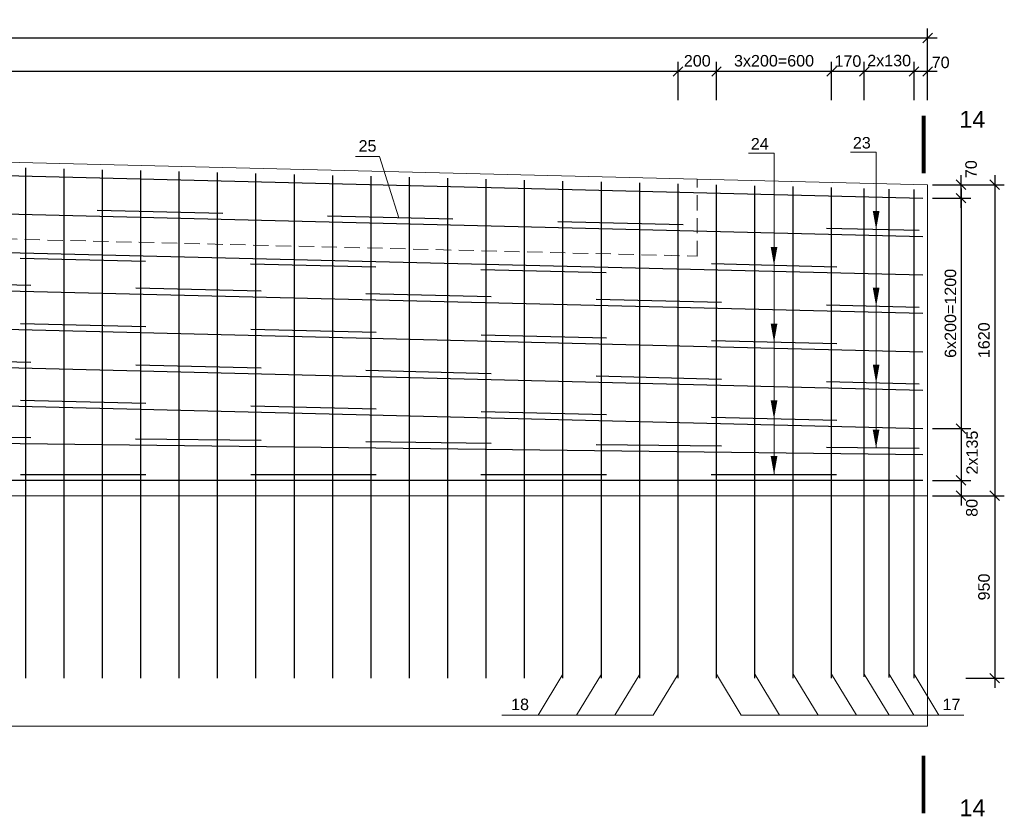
# Model space of a CAD drawing. Extents: x 1488 to 5663, y 840 to 1370.
# Tile 40 of 51: x 4056 to 4261, y 1144 to 1310. Entities that reach past the tile are written whole.
import ezdxf
from ezdxf.enums import TextEntityAlignment as Align

# ---------------------------------------------------------------- set-up
doc = ezdxf.new("R2010")
doc.units = 0
doc.linetypes.add('HIDDEN2', pattern=[4.7625, 3.175, -1.5875])
doc.layers.get('0').update_dxf_attribs({"linetype": 'CONTINUOUS'})
doc.layers.get('Defpoints').update_dxf_attribs({"linetype": 'CONTINUOUS'})
for name, color, linetype, lineweight in [('0.09mm', 2, 'CONTINUOUS', 9), ('0.13mm', 140, 'CONTINUOUS', 13), ('0.25mm', 1, 'CONTINUOUS', 25)]:
    doc.layers.add(name, color=color, linetype=linetype, lineweight=lineweight)
doc.styles.add('ARIAL', font='arial.ttf')
doc.dimstyles.new('MD_e25', dxfattribs={"dimtxt": 2.4, "dimasz": 2, "dimexe": 2, "dimexo": 1, "dimgap": 1, "dimtad": 1, "dimdec": 4, "dimlfac": 25, "dimdsep": 46, "dimtxsty": 'ARIAL', "dimblk1": 'OBLIQUE', "dimblk2": 'OBLIQUE', "dimsah": 1, "dimcen": -2.5, "dimdle": 2, "dimadec": 0, "dimazin": 0, "dimtfac": 1, "dimtdec": 4, "dimtmove": 2, "dimatfit": 3, "dimldrblk": 'OBLIQUE', "dimfxl": 1, "dimtolj": 1, "dimtzin": 0, "dimarcsym": 0})

# ---------------------------------------------------------------- blocks, each defined once
blk = doc.blocks.new('_OBLIQUE')
at = {"color": 0, "linetype": 'ByBlock'}
blk.add_line((-0.5, -0.5), (0.5, 0.5), dxfattribs=at)
blk = doc.blocks.new('*D456')
at = {"layer": '0.09mm', "color": 0, "lineweight": -2, "transparency": 16777216}
for p, q in [((4259.17, 1212.81), (4259.17, 1170.81)), ((4253.17, 1210.81), (4261.17, 1210.81)), ((4253.17, 1172.81), (4261.17, 1172.81))]:
    blk.add_line(p, q, dxfattribs=at)
at = {"layer": 'Defpoints', "color": 0, "transparency": 16777216}
for p in [(4252.17, 1210.81), (4252.17, 1172.81), (4259.17, 1172.81)]:
    blk.add_point(p, dxfattribs=at)
at = {"layer": '0.09mm', "color": 0, "lineweight": -2, "transparency": 16777216, "xscale": 2, "yscale": 2, "zscale": 2}
for p, rotation in [((4259.17, 1210.81), 90), ((4259.17, 1172.81), 270)]:
    blk.add_blockref('_OBLIQUE', p, dxfattribs=dict(at, rotation=rotation))
at = {"layer": '0.09mm', "color": 0, "transparency": 16777216, "insert": (4256.95, 1191.81), "char_height": 2.4, "attachment_point": 5, "rotation": 90, "style": 'ARIAL'}
blk.add_mtext('\\A1;950', dxfattribs=at)
blk = doc.blocks.new('*D457')
at = {"layer": '0.09mm', "color": 0, "lineweight": -2, "transparency": 16777216}
for p, q in [((4252.17, 1270.81), (4252.17, 1277.61)), ((4246.17, 1275.61), (4254.17, 1275.61)), ((4246.17, 1272.81), (4254.17, 1272.81))]:
    blk.add_line(p, q, dxfattribs=at)
at = {"layer": 'Defpoints', "color": 0, "transparency": 16777216}
for p in [(4245.17, 1275.61), (4252.17, 1275.61), (4245.17, 1272.81)]:
    blk.add_point(p, dxfattribs=at)
at = {"layer": '0.09mm', "color": 0, "lineweight": -2, "transparency": 16777216, "xscale": 2, "yscale": 2, "zscale": 2}
for p, rotation in [((4252.17, 1275.61), 90), ((4252.17, 1272.81), 270)]:
    blk.add_blockref('_OBLIQUE', p, dxfattribs=dict(at, rotation=rotation))
at = {"layer": '0.09mm', "color": 0, "transparency": 16777216, "insert": (4254.26, 1278.86), "char_height": 2.4, "attachment_point": 5, "rotation": 90, "style": 'ARIAL'}
blk.add_mtext('\\A1;70', dxfattribs=at)
blk = doc.blocks.new('*D458')
at = {"layer": '0.09mm', "color": 0, "lineweight": -2, "transparency": 16777216}
for p, q in [((4259.17, 1277.61), (4259.17, 1208.81)), ((4253.17, 1275.61), (4261.17, 1275.61)), ((4253.17, 1210.81), (4261.17, 1210.81))]:
    blk.add_line(p, q, dxfattribs=at)
at = {"layer": 'Defpoints', "color": 0, "transparency": 16777216}
for p in [(4252.17, 1275.61), (4252.17, 1210.81), (4259.17, 1210.81)]:
    blk.add_point(p, dxfattribs=at)
at = {"layer": '0.09mm', "color": 0, "lineweight": -2, "transparency": 16777216, "xscale": 2, "yscale": 2, "zscale": 2}
for p, rotation in [((4259.17, 1275.61), 90), ((4259.17, 1210.81), 270)]:
    blk.add_blockref('_OBLIQUE', p, dxfattribs=dict(at, rotation=rotation))
at = {"layer": '0.09mm', "color": 0, "transparency": 16777216, "insert": (4256.95, 1243.21), "char_height": 2.4, "attachment_point": 5, "rotation": 90, "style": 'ARIAL'}
blk.add_mtext('\\A1;1620', dxfattribs=at)
blk = doc.blocks.new('*D459')
at = {"layer": '0.09mm', "color": 0, "lineweight": -2, "transparency": 16777216}
for p, q in [((4252.17, 1216.01), (4252.17, 1208.81)), ((4246.17, 1214.01), (4254.17, 1214.01)), ((4246.17, 1210.81), (4254.17, 1210.81))]:
    blk.add_line(p, q, dxfattribs=at)
at = {"layer": 'Defpoints', "color": 0, "transparency": 16777216}
for p in [(4245.17, 1214.01), (4245.17, 1210.81), (4252.17, 1210.81)]:
    blk.add_point(p, dxfattribs=at)
at = {"layer": '0.09mm', "color": 0, "lineweight": -2, "transparency": 16777216, "xscale": 2, "yscale": 2, "zscale": 2}
for p, rotation in [((4252.17, 1214.01), 90), ((4252.17, 1210.81), 270)]:
    blk.add_blockref('_OBLIQUE', p, dxfattribs=dict(at, rotation=rotation))
at = {"layer": '0.09mm', "color": 0, "transparency": 16777216, "insert": (4254.42, 1208.29), "char_height": 2.4, "attachment_point": 5, "rotation": 90, "style": 'ARIAL'}
blk.add_mtext('\\A1;80', dxfattribs=at)
blk = doc.blocks.new('*D460')
at = {"layer": '0.09mm', "color": 0, "lineweight": -2, "transparency": 16777216}
for p, q in [((4252.17, 1274.81), (4252.17, 1222.81)), ((4246.17, 1272.81), (4254.17, 1272.81)), ((4246.17, 1224.81), (4254.17, 1224.81))]:
    blk.add_line(p, q, dxfattribs=at)
at = {"layer": 'Defpoints', "color": 0, "transparency": 16777216}
for p in [(4245.17, 1272.81), (4245.17, 1224.81), (4252.17, 1224.81)]:
    blk.add_point(p, dxfattribs=at)
at = {"layer": '0.09mm', "color": 0, "lineweight": -2, "transparency": 16777216, "xscale": 2, "yscale": 2, "zscale": 2}
for p, rotation in [((4252.17, 1272.81), 90), ((4252.17, 1224.81), 270)]:
    blk.add_blockref('_OBLIQUE', p, dxfattribs=dict(at, rotation=rotation))
at = {"layer": '0.09mm', "color": 0, "transparency": 16777216, "insert": (4249.95, 1248.81), "char_height": 2.4, "attachment_point": 5, "rotation": 90, "style": 'ARIAL'}
blk.add_mtext('\\A1;6x200=1200', dxfattribs=at)
blk = doc.blocks.new('*D461')
at = {"layer": '0.09mm', "color": 0, "lineweight": -2, "transparency": 16777216}
for p, q in [((4252.17, 1226.81), (4252.17, 1212.01)), ((4246.17, 1224.81), (4254.17, 1224.81)), ((4246.17, 1214.01), (4254.17, 1214.01))]:
    blk.add_line(p, q, dxfattribs=at)
at = {"layer": 'Defpoints', "color": 0, "transparency": 16777216}
for p in [(4245.17, 1224.81), (4245.17, 1214.01), (4252.17, 1214.01)]:
    blk.add_point(p, dxfattribs=at)
at = {"layer": '0.09mm', "color": 0, "lineweight": -2, "transparency": 16777216, "xscale": 2, "yscale": 2, "zscale": 2}
for p, rotation in [((4252.17, 1224.81), 90), ((4252.17, 1214.01), 270)]:
    blk.add_blockref('_OBLIQUE', p, dxfattribs=dict(at, rotation=rotation))
at = {"layer": '0.09mm', "color": 0, "transparency": 16777216, "insert": (4254.47, 1219.81), "char_height": 2.4, "attachment_point": 5, "rotation": 90, "style": 'ARIAL'}
blk.add_mtext('\\A1;2x135', dxfattribs=at)
blk = doc.blocks.new('*D462')
at = {"layer": '0.09mm', "color": 0, "lineweight": -2, "transparency": 16777216}
for p, q in [((4242.37, 1293.21), (4242.37, 1301.2)), ((4245.17, 1293.21), (4245.17, 1301.2)), ((4247.17, 1299.2), (4240.37, 1299.2))]:
    blk.add_line(p, q, dxfattribs=at)
at = {"layer": 'Defpoints', "color": 0, "transparency": 16777216}
for p in [(4242.37, 1299.2), (4242.37, 1292.21), (4245.17, 1292.21)]:
    blk.add_point(p, dxfattribs=at)
at = {"layer": '0.09mm', "color": 0, "lineweight": -2, "transparency": 16777216, "xscale": 2, "yscale": 2, "zscale": 2, "rotation": 180}
blk.add_blockref('_OBLIQUE', (4242.37, 1299.2), dxfattribs=at)
at = {"layer": '0.09mm', "color": 0, "lineweight": -2, "transparency": 16777216, "xscale": 2, "yscale": 2, "zscale": 2}
blk.add_blockref('_OBLIQUE', (4245.17, 1299.2), dxfattribs=at)
at = {"layer": '0.09mm', "color": 0, "transparency": 16777216, "insert": (4247.91, 1301.09), "char_height": 2.4, "attachment_point": 5, "style": 'ARIAL'}
blk.add_mtext('\\A1;70', dxfattribs=at)
blk = doc.blocks.new('*D463')
at = {"layer": '0.09mm', "color": 0, "lineweight": -2, "transparency": 16777216}
for p, q in [((4193.17, 1293.21), (4193.17, 1301.2)), ((4201.17, 1293.21), (4201.17, 1301.2)), ((4203.17, 1299.2), (4191.17, 1299.2))]:
    blk.add_line(p, q, dxfattribs=at)
at = {"layer": 'Defpoints', "color": 0, "transparency": 16777216}
for p in [(4193.17, 1299.2), (4193.17, 1292.21), (4201.17, 1292.21)]:
    blk.add_point(p, dxfattribs=at)
at = {"layer": '0.09mm', "color": 0, "lineweight": -2, "transparency": 16777216, "xscale": 2, "yscale": 2, "zscale": 2, "rotation": 180}
blk.add_blockref('_OBLIQUE', (4193.17, 1299.2), dxfattribs=at)
at = {"layer": '0.09mm', "color": 0, "lineweight": -2, "transparency": 16777216, "xscale": 2, "yscale": 2, "zscale": 2}
blk.add_blockref('_OBLIQUE', (4201.17, 1299.2), dxfattribs=at)
at = {"layer": '0.09mm', "color": 0, "transparency": 16777216, "insert": (4197.17, 1301.42), "char_height": 2.4, "attachment_point": 5, "style": 'ARIAL'}
blk.add_mtext('\\A1;200', dxfattribs=at)
blk = doc.blocks.new('*D464')
at = {"layer": '0.09mm', "color": 0, "lineweight": -2, "transparency": 16777216}
for p, q in [((3873.17, 1293.21), (3873.17, 1301.2)), ((4193.17, 1293.21), (4193.17, 1301.2)), ((4195.17, 1299.2), (3871.17, 1299.2))]:
    blk.add_line(p, q, dxfattribs=at)
at = {"layer": 'Defpoints', "color": 0, "transparency": 16777216}
for p in [(3873.17, 1299.2), (3873.17, 1292.21), (4193.17, 1292.21)]:
    blk.add_point(p, dxfattribs=at)
at = {"layer": '0.09mm', "color": 0, "lineweight": -2, "transparency": 16777216, "xscale": 2, "yscale": 2, "zscale": 2, "rotation": 180}
blk.add_blockref('_OBLIQUE', (3873.17, 1299.2), dxfattribs=at)
at = {"layer": '0.09mm', "color": 0, "lineweight": -2, "transparency": 16777216, "xscale": 2, "yscale": 2, "zscale": 2}
blk.add_blockref('_OBLIQUE', (4193.17, 1299.2), dxfattribs=at)
at = {"layer": '0.09mm', "color": 0, "transparency": 16777216, "insert": (4033.17, 1301.42), "char_height": 2.4, "attachment_point": 5, "style": 'ARIAL'}
blk.add_mtext('\\A1;40x200=8000', dxfattribs=at)
blk = doc.blocks.new('*D468')
at = {"layer": '0.09mm', "color": 0, "lineweight": -2, "transparency": 16777216}
for p, q in [((3801.17, 1300.2), (3801.17, 1308.2)), ((4245.17, 1300.2), (4245.17, 1308.2)), ((3799.17, 1306.2), (4247.17, 1306.2))]:
    blk.add_line(p, q, dxfattribs=at)
at = {"layer": 'Defpoints', "color": 0, "transparency": 16777216}
for p in [(4245.17, 1306.2), (3801.17, 1299.2), (4245.17, 1299.2)]:
    blk.add_point(p, dxfattribs=at)
at = {"layer": '0.09mm', "color": 0, "lineweight": -2, "transparency": 16777216, "xscale": 2, "yscale": 2, "zscale": 2, "rotation": 180}
blk.add_blockref('_OBLIQUE', (3801.17, 1306.2), dxfattribs=at)
at = {"layer": '0.09mm', "color": 0, "lineweight": -2, "transparency": 16777216, "xscale": 2, "yscale": 2, "zscale": 2}
blk.add_blockref('_OBLIQUE', (4245.17, 1306.2), dxfattribs=at)
at = {"layer": '0.09mm', "color": 0, "transparency": 16777216, "insert": (4023.17, 1308.42), "char_height": 2.4, "attachment_point": 5, "style": 'ARIAL'}
blk.add_mtext('\\A1;11100', dxfattribs=at)
blk = doc.blocks.new('*D469')
at = {"layer": '0.09mm', "color": 0, "lineweight": -2, "transparency": 16777216}
for p, q in [((4225.17, 1293.21), (4225.17, 1301.2)), ((4231.97, 1293.21), (4231.97, 1301.2)), ((4233.97, 1299.2), (4223.17, 1299.2))]:
    blk.add_line(p, q, dxfattribs=at)
at = {"layer": 'Defpoints', "color": 0, "transparency": 16777216}
for p in [(4225.17, 1299.2), (4225.17, 1292.21), (4231.97, 1292.21)]:
    blk.add_point(p, dxfattribs=at)
at = {"layer": '0.09mm', "color": 0, "lineweight": -2, "transparency": 16777216, "xscale": 2, "yscale": 2, "zscale": 2, "rotation": 180}
blk.add_blockref('_OBLIQUE', (4225.17, 1299.2), dxfattribs=at)
at = {"layer": '0.09mm', "color": 0, "lineweight": -2, "transparency": 16777216, "xscale": 2, "yscale": 2, "zscale": 2}
blk.add_blockref('_OBLIQUE', (4231.97, 1299.2), dxfattribs=at)
at = {"layer": '0.09mm', "color": 0, "transparency": 16777216, "insert": (4228.57, 1301.37), "char_height": 2.4, "attachment_point": 5, "style": 'ARIAL'}
blk.add_mtext('\\A1;170', dxfattribs=at)
blk = doc.blocks.new('*D470')
at = {"layer": '0.09mm', "color": 0, "lineweight": -2, "transparency": 16777216}
for p, q in [((4201.17, 1293.21), (4201.17, 1301.2)), ((4225.17, 1293.21), (4225.17, 1301.2)), ((4227.17, 1299.2), (4199.17, 1299.2))]:
    blk.add_line(p, q, dxfattribs=at)
at = {"layer": 'Defpoints', "color": 0, "transparency": 16777216}
for p in [(4201.17, 1299.2), (4201.17, 1292.21), (4225.17, 1292.21)]:
    blk.add_point(p, dxfattribs=at)
at = {"layer": '0.09mm', "color": 0, "lineweight": -2, "transparency": 16777216, "xscale": 2, "yscale": 2, "zscale": 2, "rotation": 180}
blk.add_blockref('_OBLIQUE', (4201.17, 1299.2), dxfattribs=at)
at = {"layer": '0.09mm', "color": 0, "lineweight": -2, "transparency": 16777216, "xscale": 2, "yscale": 2, "zscale": 2}
blk.add_blockref('_OBLIQUE', (4225.17, 1299.2), dxfattribs=at)
at = {"layer": '0.09mm', "color": 0, "transparency": 16777216, "insert": (4213.17, 1301.43), "char_height": 2.4, "attachment_point": 5, "style": 'ARIAL'}
blk.add_mtext('\\A1;3x200=600', dxfattribs=at)
blk = doc.blocks.new('*D541')
at = {"layer": '0.09mm', "color": 0, "lineweight": -2, "transparency": 16777216}
for p, q in [((4231.97, 1293.21), (4231.97, 1301.2)), ((4242.37, 1293.21), (4242.37, 1301.2)), ((4244.37, 1299.2), (4229.97, 1299.2))]:
    blk.add_line(p, q, dxfattribs=at)
at = {"layer": 'Defpoints', "color": 0, "transparency": 16777216}
for p in [(4231.97, 1299.2), (4231.97, 1292.21), (4242.37, 1292.21)]:
    blk.add_point(p, dxfattribs=at)
at = {"layer": '0.09mm', "color": 0, "lineweight": -2, "transparency": 16777216, "xscale": 2, "yscale": 2, "zscale": 2, "rotation": 180}
blk.add_blockref('_OBLIQUE', (4231.97, 1299.2), dxfattribs=at)
at = {"layer": '0.09mm', "color": 0, "lineweight": -2, "transparency": 16777216, "xscale": 2, "yscale": 2, "zscale": 2}
blk.add_blockref('_OBLIQUE', (4242.37, 1299.2), dxfattribs=at)
at = {"layer": '0.09mm', "color": 0, "transparency": 16777216, "insert": (4237.17, 1301.47), "char_height": 2.4, "attachment_point": 5, "style": 'ARIAL'}
blk.add_mtext('\\A1;2x130', dxfattribs=at)

msp = doc.modelspace()

# ---------------------------------------------------------------- linework, layer by layer
at = {"const_width": 0.8}
for points in [[(4244.35702566, 1289.97962732), (4244.35702566, 1277.97962732)], [(4244.33242665, 1144.64210835), (4244.33242665, 1156.64210835)]]:
    msp.add_lwpolyline(points, dxfattribs=at)
for points in [[(4259.22189213, 1285.97962732, 0, 0, 0), (4249.79365895, 1285.97962732, 1.6, 0, 0), (4244.30782766, 1285.97962732, 0, 0, 0)], [(4234.45725161, 1270.14692802, 1.4, 0, 0), (4234.45725161, 1266.26778931, 0, 0, 0)], [(4213.17164211, 1262.66902787, 1.4, 0, 0), (4213.17164211, 1258.78988916, 0, 0, 0)], [(4234.45725161, 1254.14692802, 1.4, 0, 0), (4234.45725161, 1250.26778931, 0, 0, 0)], [(4213.17164211, 1246.66902787, 1.4, 0, 0), (4213.17164211, 1242.78988916, 0, 0, 0)], [(4234.45725161, 1238.14692802, 1.4, 0, 0), (4234.45725161, 1234.26778931, 0, 0, 0)], [(4213.17164211, 1230.66902787, 1.4, 0, 0), (4213.17164211, 1226.78988916, 0, 0, 0)], [(4234.43897818, 1224.6157221, 1.4, 0, 0), (4234.43897818, 1220.73658339, 0, 0, 0)], [(4213.17164211, 1219.08374413, 1.4, 0, 0), (4213.17164211, 1215.20460542, 0, 0, 0)], [(4259.24649112, 1148.64210835, 0, 0, 0), (4249.81825793, 1148.64210835, 1.6, 0, 0), (4244.33242665, 1148.64210835, 0, 0, 0)]]:
    msp.add_lwpolyline(points, format="xyseb")
at = {"layer": '0.09mm'}
for points in [[(4130.92883585, 1281.48901986), (4125.94664352, 1281.48901986)], [(4134.98077614, 1268.70777833), (4130.92883585, 1281.48901986)], [(4207.82591436, 1282.16881437), (4213.17164211, 1282.16881437)], [(4213.16934045, 1215.20460542), (4213.17164211, 1282.16881437)], [(4229.11152387, 1282.41389944), (4234.45725161, 1282.41389944)], [(4234.45725161, 1220.73635929), (4234.45725161, 1282.41389944)], [(4169.17234826, 1173.63714506), (4164.00685425, 1165.12835087)], [(4177.17234826, 1173.63714506), (4172.00685425, 1165.12835087)], [(4185.17234826, 1173.63714506), (4180.00685425, 1165.12835087)], [(4193.17234826, 1173.63714506), (4188.00685425, 1165.12835087)], [(4201.17234826, 1173.63714506), (4206.33784228, 1165.12835087)], [(4209.17234826, 1173.63714506), (4214.33784228, 1165.12835087)], [(4217.17234826, 1173.63714506), (4222.33784228, 1165.12835087)], [(4225.17234781, 1173.63714506), (4230.33784183, 1165.12835087)], [(4231.97234781, 1173.63714506), (4237.13784183, 1165.12835087)], [(4237.17234781, 1173.63714506), (4242.33784183, 1165.12835087)], [(4242.37234781, 1173.63714506), (4247.53784183, 1165.12835087)], [(4188.00685425, 1165.12835087), (4156.41573736, 1165.12835087)], [(4206.33784228, 1165.12835087), (4252.71817483, 1165.12835087)]]:
    msp.add_lwpolyline(points, dxfattribs=at)
at = {"layer": '0.09mm', "linetype": 'HIDDEN2'}
msp.add_lwpolyline([(3869.17224475, 1276.50514248), (3869.17224475, 1260.50514248), (4033.17234804, 1264.80514506), (4197.17224475, 1260.73722297), (4197.17224475, 1276.73722297)], dxfattribs=at)
at = {"layer": '0.13mm'}
for points in [[(3801.17234804, 1274.80514506), (4033.17234804, 1280.80514506), (4245.17234804, 1275.60514506)], [(4245.17234804, 1210.80514506), (4245.17234804, 1275.60514506)], [(4245.17234804, 1210.80514506), (3801.17234804, 1210.80514506)], [(4245.17234804, 1210.80514506), (4245.17234804, 1162.80514506)], [(4245.17234804, 1162.80514506), (3801.17234804, 1162.80514506)]]:
    msp.add_lwpolyline(points, dxfattribs=at)
at = {"layer": '0.25mm'}
for points in [[(4057.17234826, 1172.80514506), (4057.17234826, 1279.13761902)], [(4065.17234826, 1172.80514506), (4065.17234826, 1278.9413926)], [(4073.17234826, 1172.80514506), (4073.17234826, 1278.74516619)], [(3802.17234804, 1272.03100713), (4033.17234804, 1278.00514506), (4244.17234804, 1272.82967336)], [(4081.17234826, 1172.80514506), (4081.17234826, 1278.54893977)], [(4089.17234826, 1172.80514506), (4089.17234826, 1278.35271336)], [(4097.17234826, 1172.80514506), (4097.17234826, 1278.15648694)], [(4105.17234826, 1172.80514506), (4105.17234826, 1277.96026053)], [(4113.17234826, 1172.80514506), (4113.17234826, 1277.76403411)], [(4121.17234826, 1172.80514506), (4121.17234826, 1277.5678077)], [(4129.17234826, 1172.80514506), (4129.17234826, 1277.37158128)], [(4137.17234826, 1172.80514506), (4137.17234826, 1277.17535487)], [(4145.17234826, 1172.80514506), (4145.17234826, 1276.97912845)], [(4153.17234826, 1172.80514506), (4153.17234826, 1276.78290204)], [(4161.17234826, 1172.80514506), (4161.17234826, 1276.58667562)], [(4169.17234826, 1172.80514506), (4169.17234826, 1276.39044921)], [(4177.17234826, 1172.80514506), (4177.17234826, 1276.19422279)], [(4185.17234826, 1172.80514506), (4185.17234826, 1275.99799638)], [(4193.17234826, 1172.80514506), (4193.17234826, 1275.80176996)], [(4201.17234826, 1172.80514506), (4201.17234826, 1275.60554355)], [(4209.17234826, 1172.80514506), (4209.17234826, 1275.40931713)], [(4217.17234781, 1172.80514506), (4217.17234781, 1275.21309073)], [(4225.17234781, 1172.80514506), (4225.17234781, 1275.01686431)], [(4231.97234781, 1173.0602394), (4231.97234781, 1274.85007186)], [(4237.17234781, 1172.93269223), (4237.17234781, 1274.72252469)], [(4242.37234781, 1172.80514506), (4242.37234781, 1274.59497752)], [(3802.17234804, 1264.03100713), (4033.17234804, 1270.00514506), (4244.17234804, 1264.82967336)], [(4098.23788221, 1269.60901912), (4072.10540291, 1270.25000447)], [(4146.23788221, 1268.43166063), (4120.10540291, 1269.07264597)], [(4194.23788221, 1267.25430214), (4168.10540291, 1267.89528748)], [(4243.43788176, 1266.0475097), (4224.10681386, 1266.52166797)], [(3802.17234804, 1256.03100713), (4033.17234804, 1262.00514506), (4244.17234804, 1256.82967336)], [(4082.17905845, 1259.60327254), (4056.04657915, 1260.24425788)], [(4130.17905845, 1258.42591405), (4104.04657915, 1259.06689939)], [(4226.23788176, 1258.46939649), (4200.10540246, 1259.11038183)], [(4178.17905845, 1257.24855556), (4152.04657915, 1257.8895409)], [(4058.23788221, 1254.5901512), (4032.10540291, 1255.23113654)], [(3802.17234804, 1248.03100713), (4033.17234804, 1254.00514506), (4244.17234804, 1248.82967336)], [(4106.23788221, 1253.41279271), (4080.10540291, 1254.05377805)], [(4154.23788221, 1252.23543422), (4128.10540291, 1252.87641956)], [(4202.23788221, 1251.05807573), (4176.10540291, 1251.69906107)], [(4243.43788176, 1250.0475097), (4224.10681386, 1250.52166797)], [(3802.17234804, 1240.03100713), (4033.17234804, 1246.00514506), (4244.17234804, 1240.82967336)], [(4082.23788221, 1246.00147195), (4056.10540291, 1246.6424573)], [(4130.23788221, 1244.82411346), (4104.10540291, 1245.4650988)], [(4178.23788221, 1243.64675497), (4152.10540291, 1244.28774031)], [(4226.23788176, 1242.46939649), (4200.10540246, 1243.11038183)], [(3802.17234804, 1232.03100713), (4033.17234804, 1238.00514506), (4244.17234804, 1232.82967336)], [(4058.23788221, 1238.5901512), (4032.10540291, 1239.23113654)], [(4106.23788221, 1237.41279271), (4080.10540291, 1238.05377805)], [(4154.23788221, 1236.23543422), (4128.10540291, 1236.87641956)], [(4202.23788221, 1235.05807573), (4176.10540291, 1235.69906107)], [(4243.43788176, 1234.0475097), (4224.10681386, 1234.52166797)], [(3802.17234804, 1224.03100713), (4033.17234804, 1230.00514506), (4244.17234804, 1224.82967336)], [(4082.23788221, 1230.00147195), (4056.10540291, 1230.6424573)], [(4130.23788221, 1228.82411346), (4104.10540291, 1229.4650988)], [(4178.23788221, 1227.64675497), (4152.10540291, 1228.28774031)], [(4226.23788176, 1226.46939649), (4200.10540246, 1227.11038183)], [(3802.17234804, 1219.01807609), (4033.17234826, 1222.00514506), (4244.17234804, 1219.41740921)], [(4058.22341329, 1222.89746558), (4032.08503968, 1223.21803054)], [(4106.22341329, 1222.30878634), (4080.08503968, 1222.62935129)], [(4154.22341329, 1221.72010709), (4128.08503968, 1222.04067205)], [(4202.22341329, 1221.13142784), (4176.08503968, 1221.4519928)], [(4243.42729238, 1220.62609725), (4224.09186427, 1220.86322986)], [(4082.21600054, 1215.20460542), (4056.07566127, 1215.20460542)], [(4130.21600054, 1215.20460542), (4104.07566127, 1215.20460542)], [(4178.21600054, 1215.20460542), (4152.07566127, 1215.20460542)], [(4226.21600009, 1215.20460542), (4200.07566082, 1215.20460542)], [(4244.17234804, 1214.00514506), (3802.17234804, 1214.00514506)]]:
    msp.add_lwpolyline(points, dxfattribs=at)

# ---------------------------------------------------------------- texts
at = {"style": 'ARIAL'}
for p in [(4251.79088074, 1287.49469105), (4251.81547972, 1144.02787944)]:
    msp.add_text('14', height=3.5, dxfattribs=at).set_placement(p)
for s, p in [('25', (4128.43057297, 1282.50711087)), ('24', (4210.19847549, 1282.94326427)), ('23', (4231.47426235, 1283.15948824)), ('18', (4160.22727724, 1166.14644188)), ('17', (4250.17447446, 1166.14644188))]:
    msp.add_text(s, height=2.4, dxfattribs=at).set_placement(p, align=Align.CENTER)

# ---------------------------------------------------------------- dimensions: what is measured, and where the dimension line sits
at = {"layer": '0.09mm'}
for base, p1, p2, angle, picture, middle in [((4245.172348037, 1306.1987655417), (3801.172348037, 1299.1988239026), (4245.172348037, 1299.1988239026), 0, '*D468', (4023.172348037, 1308.4241407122)), ((4193.17234826, 1299.1988239), (4201.17234826, 1292.20514506), (4193.17234826, 1292.20514506), 180, '*D463', (4197.17234826, 1301.42419907)), ((4259.1723480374, 1210.8051450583), (4252.172348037, 1275.6051450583), (4252.1723480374, 1210.8051450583), 90, '*D458', (4256.9469728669, 1243.2051450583)), ((4259.1723480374, 1172.8051450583), (4252.1723480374, 1210.8051450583), (4252.1723480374, 1172.8051450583), 90, '*D456', (4256.9469728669, 1191.8051450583))]:
    dim = msp.add_linear_dim(base=base, p1=p1, p2=p2, angle=angle, dimstyle='MD_e25', override={"dimdec": 6}, dxfattribs=at)
    dim.commit()
    dim.dimension.update_dxf_attribs({"geometry": picture, "text_midpoint": middle})
for base, p1, p2, angle, text, picture, middle in [((3873.1723482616, 1299.1988239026), (4193.1723482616, 1292.2051450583), (3873.1723482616, 1292.2051450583), 180, '40x200=<>', '*D464', (4033.1723482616, 1301.4241990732)), ((4201.17234826, 1299.1988239), (4225.17234781, 1292.20514506), (4201.17234826, 1292.20514506), 180, '3x200=600', '*D470', (4213.17234804, 1301.42501763)), ((4252.172348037, 1224.8051450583), (4245.172348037, 1272.8051450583), (4245.1723480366, 1224.8051450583), 90, '6x200=<>', '*D460', (4249.9469728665, 1248.8051450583))]:
    dim = msp.add_linear_dim(base=base, p1=p1, p2=p2, angle=angle, text=text, dimstyle='MD_e25', override={"dimdec": 6}, dxfattribs=at)
    dim.commit()
    dim.dimension.update_dxf_attribs({"geometry": picture, "text_midpoint": middle})
for base, p1, p2, angle, picture, middle in [((4225.17234781, 1299.1988239), (4231.97234781, 1292.20514506), (4225.17234781, 1292.20514506), 180, '*D469', (4228.57234781, 1301.37370062)), ((4242.37234804, 1299.1988239), (4245.17234804, 1292.20514506), (4242.37234804, 1292.20514506), 180, '*D462', (4247.90515205, 1301.09155444)), ((4252.17234804, 1275.60514506), (4245.17234804, 1272.80514506), (4245.17234804, 1275.60514506), 90, '*D457', (4254.26041183, 1278.8585139)), ((4252.17234804, 1210.80514506), (4245.17234804, 1214.00514506), (4245.17234804, 1210.80514506), 90, '*D459', (4254.42049527, 1208.2851426))]:
    dim = msp.add_linear_dim(base=base, p1=p1, p2=p2, angle=angle, dimstyle='MD_e25', override={"dimdec": 6}, dxfattribs=at)
    dim.commit()
    dim.dimension.update_dxf_attribs({"geometry": picture, "text_midpoint": middle, "dimtype": 160})
for base, p1, p2, angle, text, picture, middle in [((4231.97234781, 1299.1988239), (4242.37234804, 1292.20514506), (4231.97234781, 1292.20514506), 180, '2x130', '*D541', (4237.17234792, 1301.4713218)), ((4252.17234804, 1214.00514506), (4245.17234804, 1224.80514506), (4245.17234804, 1214.00514506), 90, '2x135', '*D461', (4254.46836537, 1219.80514506))]:
    dim = msp.add_linear_dim(base=base, p1=p1, p2=p2, angle=angle, text=text, dimstyle='MD_e25', override={"dimdec": 6}, dxfattribs=at)
    dim.commit()
    dim.dimension.update_dxf_attribs({"geometry": picture, "text_midpoint": middle, "dimtype": 160})

doc.saveas('drawing.dxf')
